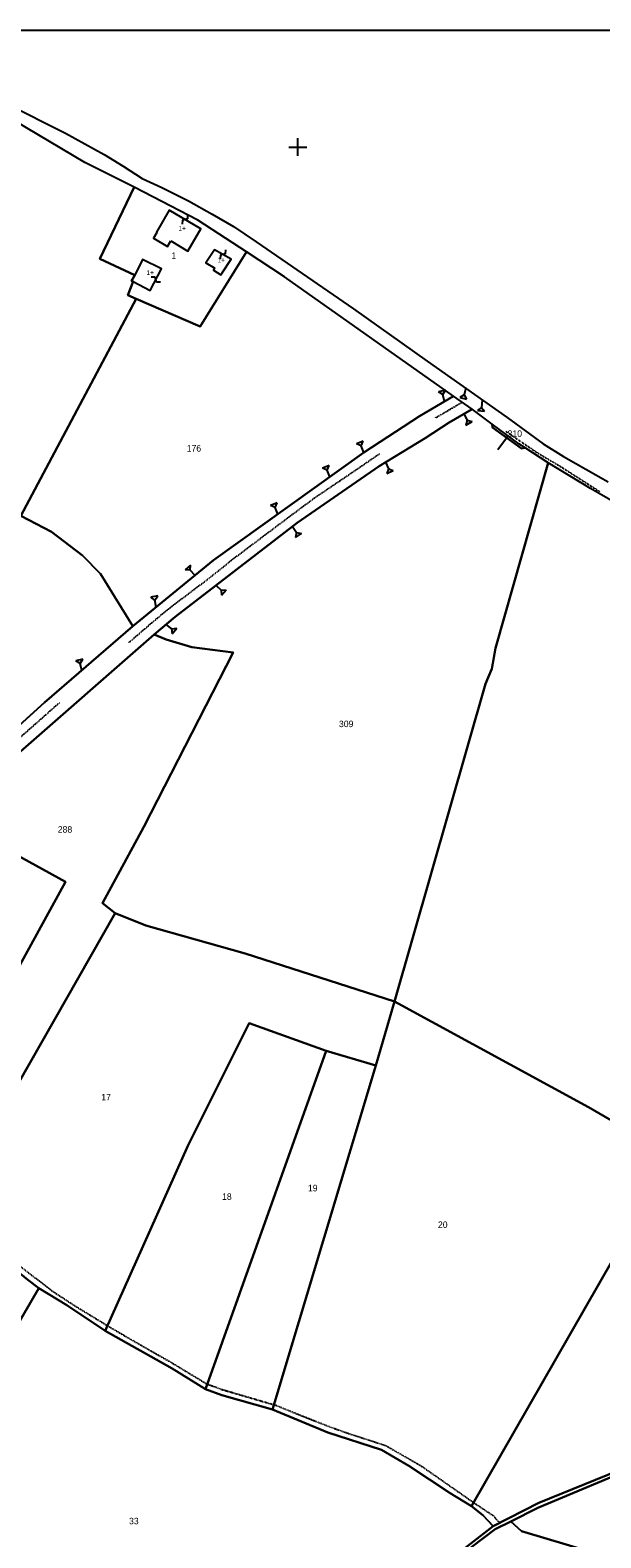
# Model space of a CAD drawing. Header units: metres. Extents: x 14423 to 16319, y -19798 to -18535.
# Tile 4 of 12: x 15051 to 15369, y -19374 to -18535. Entities that reach past the tile are written whole.
import ezdxf

# ---------------------------------------------------------------- set-up
doc = ezdxf.new("R2010")
doc.units = ezdxf.units.M
for name, pattern in [('CONTINUA', [0]), ('FRECCETTA', [1, -1]), ('TRATTEGGIATA2', [0.3, 0.15, -0.15]), ('TRATTO-PUNTO', [0.4, 0.15, -0.125, 0, -0.125])]:
    doc.linetypes.add(name, pattern=pattern)
for name, color, linetype in [('ACQUE', 4, 'CONTINUA'), ('CONFINE', 3, 'CONTINUA'), ('FABBRICATI', 1, 'CONTINUA'), ('LINEEVARIE', 6, 'CONTINUA'), ('PARTICELLE', 7, 'CONTINUA'), ('SIMBOLI', 6, 'CONTINUA')]:
    doc.layers.add(name, color=color, linetype=linetype)

# ---------------------------------------------------------------- blocks, each defined once
blk = doc.blocks.new('2', base_point=(2, 5))
at = {"layer": 'SIMBOLI'}
for p, q in [((2, 5), (6, 5)), ((6, 5), (8, 7)), ((6, 5), (8, 3)), ((8, 3), (8, 7))]:
    blk.add_line(p, q, dxfattribs=at)
blk = doc.blocks.new('3', base_point=(5, 5))
at = {"layer": 'SIMBOLI'}
for p, q in [((5, 0), (5, 10)), ((0, 5), (10, 5))]:
    blk.add_line(p, q, dxfattribs=at)
blk = doc.blocks.new('9', base_point=(5, 5))
at = {"layer": 'SIMBOLI'}
for p, q in [((2, 5), (4, 6)), ((4, 6), (6, 4)), ((6, 4), (8, 5))]:
    blk.add_line(p, q, dxfattribs=at)

msp = doc.modelspace()

# ---------------------------------------------------------------- linework, layer by layer
at = {"layer": 'ACQUE'}
for points in [[(15283.066, -19389.074), (15309.673, -19368.896), (15318.402, -19364.491), (15333.376, -19356.968), (15411.29, -19324.362)], [(15391.101, -19331.069), (15333.989, -19354.274), (15308.565, -19367.094), (15283.68, -19386.381)]]:
    msp.add_lwpolyline(points, dxfattribs=at)
at = {"layer": 'CONFINE'}
msp.add_lwpolyline([(15581.165, -18916.103), (15362.708, -18790.037), (15339.189, -18775.737), (15326.398, -18767.39), (15322.837, -18765.066), (15308.138, -18754.16), (15296.876, -18745.805), (15286.595, -18738.516), (15192.513, -18672.25), (15171.339, -18658.246), (15144.357, -18640.68), (15108.965, -18622.312), (15081.522, -18608.588), (15042.136, -18585.229)], dxfattribs=at)
at = {"layer": 'FABBRICATI'}
for points in [[(15129.333, -18652.265), (15138.765, -18657.883), (15145.964, -18645.565), (15128.272, -18635.169), (15121.225, -18647.435), (15121.579, -18647.646), (15119.697, -18650.645), (15127.514, -18655.326), (15129.333, -18652.265)], [(15153.748, -18667.476), (15153.059, -18668.546), (15157.186, -18671.082), (15157.856, -18670.028), (15162.903, -18662.403), (15153.575, -18657.238), (15148.723, -18664.354), (15153.748, -18667.476)], [(15107.425, -18674.392), (15108.32, -18674.87), (15117.722, -18679.895), (15124.111, -18667.691), (15113.515, -18662.496), (15109.198, -18671.224), (15107.425, -18674.392)]]:
    msp.add_lwpolyline(points, close=True, dxfattribs=at)
at = {"layer": 'LINEEVARIE', "color": 2}
msp.add_lwpolyline([(14423, -19798), (14423, -18535), (16319, -18535), (16319, -19798), (14423, -19798)], dxfattribs=at)
at = {"layer": 'LINEEVARIE'}
msp.add_lwpolyline([(14922.955, -18583.057), (14942.382, -18581.634), (14968.22, -18578.784), (14989.982, -18577.975), (15037.454, -18575.634), (15070.735, -18592.359), (15092.156, -18604.162), (15102.725, -18610.674), (15113.401, -18617.538), (15124.196, -18622.476), (15139.147, -18629.98), (15152.269, -18637.361), (15164.113, -18644.257), (15176.694, -18652.66), (15230.99, -18690.004), (15271.946, -18719.11), (15316.392, -18750.386), (15336.441, -18765.047), (15347.731, -18772.205), (15372.539, -18786.181)], dxfattribs=at)
at = {"layer": 'LINEEVARIE', "linetype": 'TRATTEGGIATA2'}
for points in [[(15276.65, -18750.576), (15291.387, -18741.914)], [(15106.013, -18875.57), (15121.669, -18862.101), (15131.784, -18854.038), (15149.021, -18840.999), (15164.345, -18828.852), (15188.949, -18810.327), (15209.046, -18795.318), (15228.163, -18782.4), (15245.472, -18770.575)], [(14956.583, -19020.623), (14966.584, -19008.866), (14980.397, -18994.465), (14993.048, -18980.387), (15007.429, -18966.584), (15024.034, -18949.252), (15042.801, -18930.72), (15057.302, -18917.979), (15067.251, -18909.109)], [(15017.563, -19206.923), (15023.115, -19205.609), (15030.214, -19211.114), (15045.385, -19222.513), (15063.133, -19236.249), (15076.686, -19245.092), (15094.229, -19255.743), (15109.1, -19264.463), (15128.681, -19275.587), (15148.994, -19287.865), (15157.832, -19291.164), (15187.83, -19299.942), (15198.616, -19304.324), (15217.373, -19311.765), (15230.191, -19316.266), (15248.874, -19322.342), (15268.663, -19333.716), (15298.564, -19354.597), (15308.577, -19361.269), (15311.735, -19364.863)]]:
    msp.add_lwpolyline(points, dxfattribs=at)
at = {"layer": 'LINEEVARIE', "linetype": 'TRATTO-PUNTO'}
msp.add_lwpolyline([(15315.663, -18758.145), (15333.023, -18769.963), (15346.562, -18777.996), (15367.862, -18791.624)], dxfattribs=at)
at = {"layer": 'PARTICELLE', "color": 2, "linetype": 'FRECCETTA'}
msp.add_line((15316.639, -18761.244), (15311.265, -18768.455), dxfattribs=at)
at = {"layer": 'PARTICELLE'}
for points in [[(15045.878, -18805.201), (15109.996, -18684.374), (15105.277, -18682.325), (15108.32, -18674.87), (15107.425, -18674.392), (15109.198, -18671.224), (15089.704, -18662.275), (15108.965, -18622.312), (15081.522, -18608.588), (15042.136, -18585.229)], [(15042.636, -18938.824), (15120.1, -18871.189), (15131.604, -18861.281), (15199.638, -18809.09), (15245.235, -18777.465), (15270.755, -18761.962), (15284.056, -18753.241), (15296.876, -18745.805), (15286.595, -18738.516), (15267.599, -18749.66), (15236.679, -18769.908), (15153.094, -18829.896), (15108.142, -18866.56), (15059.026, -18908.989), (15036.736, -18929.3)], [(15283.68, -19386.381), (15308.565, -19367.094), (15302.939, -19361.057), (15296.508, -19356.048), (15284.607, -19348.798), (15261.657, -19333.678), (15246.58, -19324.759), (15216.719, -19315.067), (15185.79, -19302.355), (15157.733, -19294.254), (15148.489, -19291.012), (15130.018, -19279.515), (15092.753, -19258.45), (15071.443, -19244.266), (15055.848, -19234.763), (15005.255, -19321.51), (14985.988, -19354.546), (14977.748, -19368.674), (14976.781, -19370.332), (15032.201, -19400.389)]]:
    msp.add_lwpolyline(points, dxfattribs=at)
for points in [[(15108.32, -18674.87), (15105.277, -18682.325), (15109.996, -18684.374), (15145.628, -18699.846), (15171.339, -18658.246), (15144.357, -18640.68), (15108.965, -18622.312), (15089.704, -18662.275), (15109.198, -18671.224), (15107.425, -18674.392), (15108.32, -18674.87)], [(15171.339, -18658.246), (15145.628, -18699.846), (15109.996, -18684.374), (15045.878, -18805.201), (15062.925, -18814.045), (15080.105, -18827.183), (15090.179, -18837.398), (15108.142, -18866.56), (15153.094, -18829.896), (15236.679, -18769.908), (15267.599, -18749.66), (15286.595, -18738.516), (15192.513, -18672.25), (15171.339, -18658.246)], [(15253.813, -19075.387), (15304.323, -18898.575), (15307.835, -18890.316), (15309.922, -18878.84), (15339.189, -18775.737), (15326.398, -18767.39), (15324.402, -18767.66), (15308.293, -18755.942), (15308.138, -18754.16), (15296.876, -18745.805), (15284.056, -18753.241), (15270.755, -18761.962), (15245.235, -18777.465), (15199.638, -18809.09), (15131.604, -18861.281), (15120.1, -18871.189), (15126.696, -18874.019), (15140.93, -18878.192), (15164.027, -18881.159), (15114.224, -18978.115), (15091.251, -19020.663), (15098.354, -19026.122), (15115.424, -19033.131), (15170.562, -19048.589), (15253.813, -19075.387)], [(15322.837, -18765.066), (15308.138, -18754.16), (15308.293, -18755.942), (15324.402, -18767.66), (15326.398, -18767.39), (15322.837, -18765.066)], [(15520.771, -19037.686), (15537.189, -19000.611), (15537.764, -18999.482), (15537.139, -18999.128), (15543.638, -18985.132), (15575.093, -19002.921), (15567.457, -19016.279), (15582.451, -19024.726), (15596.613, -18999.696), (15630.384, -18947.454), (15581.165, -18916.103), (15362.708, -18790.037), (15339.189, -18775.737), (15309.922, -18878.84), (15307.835, -18890.316), (15304.323, -18898.575), (15253.813, -19075.387), (15361.621, -19134.038), (15410.226, -19162.21), (15375.558, -19218.314), (15413.206, -19238.526), (15448.303, -19176.515), (15525.508, -19040.104), (15520.771, -19037.686)], [(14917.91, -18914.587), (14922.572, -18917.231), (14925.17, -18917.746), (14926.723, -18919.492), (14931.941, -18922.754), (14969.028, -18945.933), (15001.006, -18965.919), (15004.989, -18960.447), (15036.736, -18929.3), (15059.026, -18908.989), (15108.142, -18866.56), (15090.179, -18837.398), (15080.105, -18827.183), (15062.925, -18814.045), (15045.878, -18805.201), (15043.839, -18804.149), (14977.038, -18931.991), (14920.811, -18900.675), (14917.91, -18914.587)], [(15044.24, -19121.39), (15098.354, -19026.122), (15091.251, -19020.663), (15114.224, -18978.115), (15164.027, -18881.159), (15140.93, -18878.192), (15126.696, -18874.019), (15120.1, -18871.189), (15042.636, -18938.824), (15017.236, -18964.248), (15014.603, -18967.582), (15009.958, -18971.338), (15013.542, -18973.725), (14917.175, -19146.63), (14932.093, -19154.718), (14944.13, -19161.223), (14970.744, -19112.702), (14944.996, -19097.302), (14960.428, -19071.538), (14985.202, -19086.342), (15037.69, -18990.649), (15070.693, -19008.846), (15017.519, -19105.621), (15044.24, -19121.39)], [(15017.519, -19105.621), (15070.693, -19008.846), (15037.69, -18990.649), (14985.202, -19086.342), (14989.644, -19088.997), (14974.171, -19114.752), (14970.744, -19112.702), (14944.13, -19161.223), (14932.093, -19154.718), (14920.325, -19176.247), (14935.441, -19184.3), (14944.309, -19168.714), (14966.293, -19180.812), (14974.074, -19184.689), (14976.157, -19180.898), (14943.717, -19162.612), (14960.028, -19136.882), (14963.659, -19139.343), (14971.989, -19125.433), (14982.888, -19120.284), (14998.407, -19094.341), (15017.519, -19105.621)], [(15092.753, -19258.45), (15138.896, -19155.326), (15172.852, -19087.284), (15215.656, -19102.841), (15243.255, -19110.848), (15253.813, -19075.387), (15170.562, -19048.589), (15115.424, -19033.131), (15098.354, -19026.122), (15044.24, -19121.39), (15002.124, -19195.537), (15000.908, -19197.677), (15020.35, -19208.47), (15037.63, -19220.259), (15049.73, -19230.188), (15055.848, -19234.763), (15071.443, -19244.266), (15092.753, -19258.45)], [(15296.508, -19356.048), (15375.558, -19218.314), (15410.226, -19162.21), (15361.621, -19134.038), (15253.813, -19075.387), (15243.255, -19110.848), (15185.79, -19302.355), (15216.719, -19315.067), (15246.58, -19324.759), (15261.657, -19333.678), (15284.607, -19348.798), (15296.508, -19356.048)], [(15148.489, -19291.012), (15215.656, -19102.841), (15172.852, -19087.284), (15138.896, -19155.326), (15092.753, -19258.45), (15130.018, -19279.515), (15148.489, -19291.012)], [(15185.79, -19302.355), (15243.255, -19110.848), (15215.656, -19102.841), (15148.489, -19291.012), (15157.733, -19294.254), (15185.79, -19302.355)], [(14951.777, -19335.435), (14944.026, -19350.382), (14974.064, -19366.675), (14977.748, -19368.674), (14985.988, -19354.546), (15005.255, -19321.51), (15055.848, -19234.763), (15049.73, -19230.188), (15037.63, -19220.259), (15020.35, -19208.47), (14982.386, -19278.267), (14970.487, -19300.637), (14969.772, -19301.921), (14960.787, -19318.059), (14951.777, -19335.435)], [(15449.267, -19257.886), (15413.206, -19238.526), (15375.558, -19218.314), (15296.508, -19356.048), (15302.939, -19361.057), (15308.565, -19367.094), (15333.989, -19354.274), (15391.101, -19331.069), (15411.097, -19321.985), (15416.916, -19317.992), (15422.53, -19310.914), (15432.632, -19290.295), (15438.036, -19276.892), (15449.267, -19257.886)], [(15318.402, -19364.491), (15324.41, -19369.872), (15363.496, -19381.692), (15371.777, -19384.865), (15397.118, -19394.614), (15433.111, -19421.37), (15456.669, -19433.493), (15550.284, -19264.906), (15475.569, -19214.519), (15438.958, -19280.32), (15427.143, -19307.599), (15423.844, -19313.526), (15420.547, -19316.617), (15417.714, -19320.106), (15411.29, -19324.362), (15333.376, -19356.968), (15318.402, -19364.491)], [(15224.937, -19424.76), (15189.374, -19490.035), (15284.229, -19541.261), (15371.777, -19384.865), (15363.496, -19381.692), (15324.41, -19369.872), (15318.402, -19364.491), (15309.673, -19368.896), (15283.066, -19389.074), (15252.782, -19416.755), (15246.02, -19422.029), (15224.937, -19424.76)]]:
    msp.add_lwpolyline(points, close=True, dxfattribs=at)

# ---------------------------------------------------------------- block references
at = {"layer": 'SIMBOLI'}
msp.add_blockref('3', (15200, -18600), dxfattribs=at)
for name, p, rotation in [('9', (15137.118, -18640.367), 239.571), ('9', (15158.239, -18659.82), 241.061), ('9', (15120.917, -18673.793), 152.361), ('2', (15281.504, -18741.503), 103.656), ('2', (15293.318, -18733.952), 256.589), ('2', (15302.573, -18740.839), 263.523), ('2', (15292.265, -18748.479), 299.163), ('2', (15236.679, -18769.908), 111.449), ('2', (15217.695, -18783.533), 110.646), ('2', (15248.697, -18775.362), 294.98), ('2', (15188.783, -18804.282), 112.308), ('2', (15197.009, -18811.107), 303.976), ('2', (15142.802, -18838.29), 132.821), ('2', (15154.372, -18843.815), 317.27), ('2', (15121.157, -18855.945), 99.989), ('2', (15126.55, -18865.634), 322.656), ('2', (15079.697, -18891.133), 103.312)]:
    msp.add_blockref(name, p, dxfattribs=dict(at, rotation=rotation))

# ---------------------------------------------------------------- texts
at = {"layer": 'FABBRICATI', "color": 7}
for p in [(15133.575, -18646.526), (15115.744, -18671.196), (15155.298, -18664.16)]:
    msp.add_text('1+', height=2.6, dxfattribs=at).set_placement(p)
at = {"layer": 'PARTICELLE', "color": 7}
for s, p in [('1', (15129.606, -18662.255)), ('310', (15316.639, -18761.244)), ('176', (15138.095, -18769.433)), ('309', (15222.824, -18922.697)), ('288', (15066.385, -18981.389)), ('17', (15090.6, -19130.34)), ('19', (15205.563, -19180.886)), ('18', (15157.793, -19185.651)), ('20', (15277.907, -19201.268)), ('33', (15106.026, -19366.128))]:
    msp.add_text(s, height=3.6, dxfattribs=at).set_placement(p)

doc.saveas('drawing.dxf')
